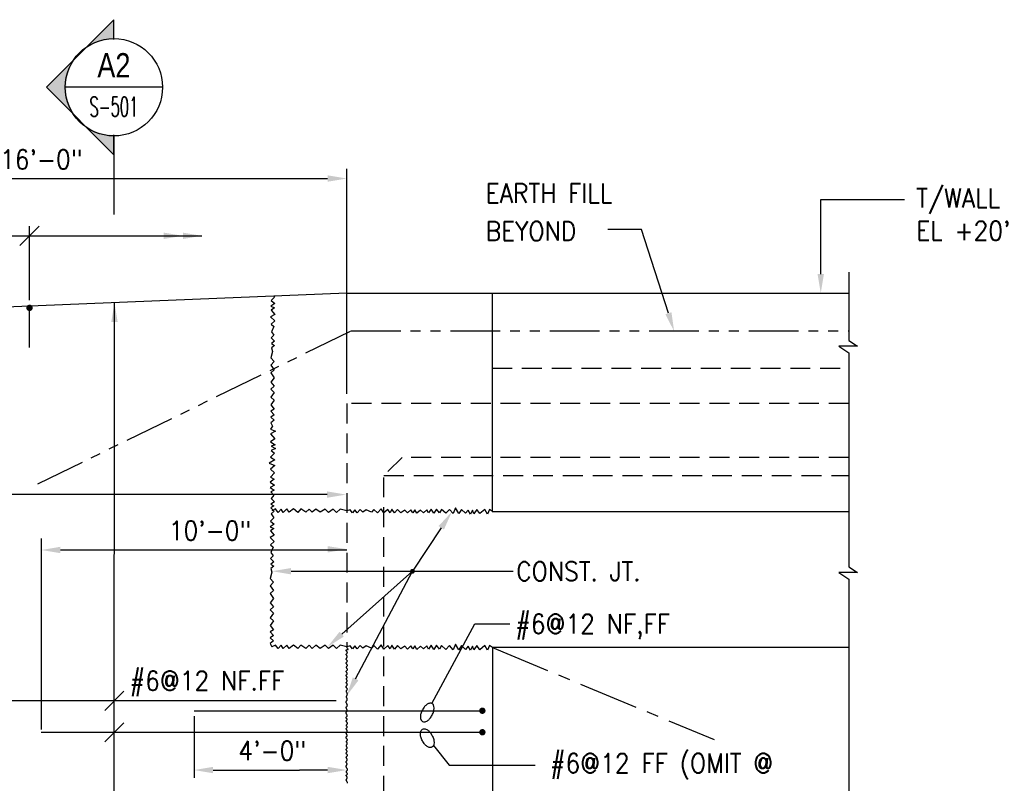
# Model space of a CAD drawing. Header units: inches. Extents: x -9715 to 32893, y -15613 to -1138.
# Tile 9 of 256: x 4046 to 4356, y -10687 to -10447. Entities that reach past the tile are written whole.
import ezdxf
from ezdxf.enums import TextEntityAlignment as Align

# ---------------------------------------------------------------- set-up
doc = ezdxf.new("R2010")
doc.units = ezdxf.units.IN
doc.header["$MEASUREMENT"] = 0
for name, pattern in [('CENTER', [2, 1.25, -0.25, 0.25, -0.25]), ('HIDDEN', [0.375, 0.25, -0.125]), ('PHANTOM2', [1.25, 0.625, -0.125, 0.125, -0.125, 0.125, -0.125])]:
    doc.linetypes.add(name, pattern=pattern)
doc.layers.get('0').update_dxf_attribs({"color": 252})
doc.layers.get('DEFPOINTS').update_dxf_attribs({"color": 11})
for name, color, linetype in [('A-Anno-Symb', 2, 'Continuous'), ('S-ANNO-SYMB', 2, 'Continuous'), ('S-ANNO-TEXT', 2, 'Continuous'), ('S1', 2, 'Continuous'), ('S3', 4, 'Continuous'), ('S5R', 1, 'Continuous'), ('S7', 2, 'Continuous'), ('S7R', 2, 'Continuous')]:
    doc.layers.add(name, color=color, linetype=linetype)
doc.styles.add('125', font='romans.shx', dxfattribs={"width": 0.8, "height": 2})
doc.styles.add('ROMANS', font='ROMANS.shx', dxfattribs={"width": 0.8})
doc.styles.add('TITTEXTL', font='swiss.ttf', dxfattribs={"width": 0.8})

# ---------------------------------------------------------------- blocks, each defined once
blk = doc.blocks.new('NAVFAC_Anno_Arrow_A1')
at = {"linetype": 'ByBlock', "lineweight": -2}
h = blk.add_hatch(color=0, dxfattribs=at)
h.paths.add_polyline_path([(-1.768, 1.768), (-3.536, 0), (-2.5, 0, -0.198912)])
h.paths.add_polyline_path([(0, 3.536), (-1.768, 1.768, -0.414214), (1.768, 1.768)])
h.paths.add_polyline_path([(2.373, 1.162), (2.245, 1.1, -0.114349), (2.5, 0), (3.536, 0)])
h.paths.add_polyline_path([(1.768, 1.768, -0.082683), (2.245, 1.1), (2.373, 1.162)])
at = {"color": 0, "linetype": 'ByBlock', "lineweight": -2}
blk.add_lwpolyline([(-2.5, 0), (-3.536, 0), (0, 3.536), (3.536, 0), (2.5, 0)], dxfattribs=at)
blk = doc.blocks.new('Anno_Section_A2')
at = {"color": 0, "linetype": 'ByBlock', "lineweight": -2}
blk.add_line((2.5, 0), (-2.5, 0), dxfattribs=at)
blk.add_circle((0, 0), 2.5, dxfattribs=at)
at = {"color": 0, "linetype": 'ByBlock', "lineweight": -2, "style": 'ROMANS', "width": 0.8}
blk.add_attdef('NUMBER', text='', height=1, dxfattribs=at).set_placement((0, 0.5), align=Align.CENTER)
blk.add_attdef('SHEET', text='', height=0.75, dxfattribs=at).set_placement((0, -0.5), align=Align.TOP_CENTER)

msp = doc.modelspace()

# ---------------------------------------------------------------- linework, layer by layer
at = {"color": 1, "linetype": 'ByBlock'}
for p, q in [((4149.18817, -10564.47199), (4149.18817, -10493.78449)), ((3963.18817, -10496.78449), (4143.18817, -10496.78449))]:
    msp.add_line(p, q, dxfattribs=at)
msp.add_solid([(4143.18817, -10495.78449), (4143.18817, -10497.78449), (4149.18817, -10496.78449)], dxfattribs=at)
at = {"layer": 'A-Anno-Symb'}
msp.add_line((4076.00782, -10483.41042), (4076.00782, -10508.03819), dxfattribs=at)
at = {"layer": 'DEFPOINTS', "color": 0, "linetype": 'ByBlock'}
msp.add_point((4149.18817, -10567.47199), dxfattribs=at)
at = {"layer": 'S1', "color": 3}
for p, q in [((4149.18817, -10532.78449), (3765.50067, -10548.74449)), ((4149.18817, -10532.78449), (4306.93614, -10532.78449)), ((4194.87567, -10532.78449), (4194.87567, -10601.34699)), ((4194.87567, -10601.34699), (4306.93614, -10601.34699)), ((4195.00067, -10644.09699), (4195.00067, -10771.65949)), ((4306.93614, -10644.09699), (4195.00067, -10644.09699))]:
    msp.add_line(p, q, dxfattribs=at)
at = {"layer": 'S1', "color": 2, "linetype": 'PHANTOM2', "ltscale": 25}
for p, q in [((4052.06157, -10592.71464), (4150.51084, -10544.65949)), ((4150.51084, -10544.65949), (4306.93614, -10544.65949))]:
    msp.add_line(p, q, dxfattribs=at)
at = {"layer": 'S1', "color": 2, "linetype": 'HIDDEN', "ltscale": 25}
for p, q in [((4149.18817, -10567.47199), (4149.18817, -10643.90949)), ((4306.93614, -10567.47199), (4149.18817, -10567.47199))]:
    msp.add_line(p, q, dxfattribs=at)
at = {"layer": 'S1', "color": 2}
for points in [[(4306.93614, -10526.24229), (4306.93614, -10547.67979), (4309.68614, -10549.42979), (4303.81114, -10549.42979), (4306.93614, -10551.49229), (4306.93614, -10618.80479), (4309.68614, -10620.55479), (4303.81114, -10620.55479), (4306.93614, -10622.61729), (4306.93614, -10713.17979), (4309.68614, -10714.92979), (4303.81114, -10714.92979), (4306.93614, -10716.99229), (4306.93614, -10787.11729), (4309.68614, -10788.86729), (4303.81114, -10788.86729), (4306.93614, -10790.92979), (4306.93614, -10810.82226)], [(4126.24432, -10533.73887), (4126.47456, -10534.09727), (4125.45246, -10535.12006), (4126.56748, -10536.04988), (4125.35954, -10536.88671), (4126.47456, -10537.4446), (4125.45246, -10538.18845), (4126.56748, -10539.49019), (4125.26662, -10540.23404), (4126.56748, -10541.4428), (4125.45246, -10542.55858), (4126.28873, -10543.30243), (4125.54537, -10544.9761), (4126.28873, -10545.99889), (4125.45246, -10546.83572), (4126.47456, -10547.85852), (4125.54537, -10548.60237), (4126.47456, -10549.25324), (4125.54537, -10549.9971), (4125.87567, -10551.09699), (4125.35365, -10553.1319), (4126.39283, -10554.31357), (4125.35365, -10555.40071), (4126.39283, -10556.86599), (4125.35365, -10557.85859), (4126.34559, -10559.41841), (4125.35365, -10560.78915), (4126.34559, -10561.97082), (4125.35365, -10562.91617), (4126.34559, -10563.95604), (4125.30642, -10565.51585), (4126.39283, -10566.46119), (4125.30642, -10567.8792), (4126.34559, -10569.20267), (4125.30642, -10569.91168), (4126.39283, -10571.04609), (4125.35365, -10571.75509), (4126.39283, -10572.70043), (4125.30642, -10573.50397), (4125.87567, -10574.59699), (4125.26496, -10575.51533), (4126.75166, -10576.16619), (4125.26496, -10577.00303), (4126.56582, -10578.58372), (4125.26496, -10579.51353), (4126.65874, -10580.44334), (4125.45079, -10580.90825), (4126.75166, -10581.55912), (4125.45079, -10582.20999), (4126.4729, -10583.04683), (4125.26496, -10584.34856), (4126.56582, -10585.1854), (4124.80036, -10586.20819), (4126.56582, -10586.95205), (4125.26496, -10588.06782), (4126.4729, -10589.27658), (4125.26496, -10590.57832), (4126.37998, -10591.22919), (4125.17204, -10592.15901), (4126.4729, -10593.08882), (4125.17204, -10593.83267), (4126.37998, -10594.66951), (4125.35787, -10595.2274), (4126.28706, -10596.25019), (4125.45079, -10597.27299), (4126.4729, -10598.38877), (4125.35787, -10599.03963), (4126.28706, -10599.59752), (4125.35787, -10600.24839), (4126.37998, -10601.27119), (4125.45079, -10602.10802), (4126.28706, -10603.40977), (4125.26496, -10604.43256), (4126.37998, -10605.36238), (4125.17204, -10606.19921), (4126.28706, -10606.7571), (4125.26496, -10607.50095), (4126.37998, -10608.80269), (4125.07912, -10609.54654), (4126.37998, -10610.7553), (4125.26496, -10611.87108), (4126.10123, -10612.61493), (4125.35787, -10614.2886), (4126.10123, -10615.31139), (4125.26496, -10616.14822), (4126.28706, -10617.17102), (4125.35787, -10617.91487), (4126.28706, -10618.56574), (4125.35787, -10619.3096), (4125.68817, -10620.40949), (4125.16615, -10622.4444), (4126.20533, -10623.62607), (4125.16615, -10624.71321), (4126.20533, -10626.17849), (4125.16615, -10627.17109), (4126.15809, -10628.73091), (4125.16615, -10630.10165), (4126.15809, -10631.28332), (4125.16615, -10632.22867), (4126.15809, -10633.26854), (4125.11892, -10634.82835), (4126.20533, -10635.77369), (4125.11892, -10637.1917), (4126.15809, -10638.51517), (4125.11892, -10639.22418), (4126.20533, -10640.35859), (4125.16615, -10641.06759), (4126.20533, -10642.01293), (4125.11892, -10642.81647), (4125.68817, -10643.90949)], [(4195.00067, -10601.34699), (4194.08234, -10600.73627), (4193.43147, -10602.22297), (4192.59464, -10600.73627), (4191.01395, -10602.03714), (4190.08414, -10600.73627), (4189.15432, -10602.13006), (4188.68942, -10600.92211), (4188.03854, -10602.22297), (4187.38767, -10600.92211), (4186.55084, -10601.94422), (4185.2491, -10600.73627), (4184.41227, -10602.03714), (4183.38947, -10600.27168), (4182.64562, -10602.03714), (4181.52984, -10600.73627), (4180.32108, -10601.94422), (4179.01934, -10600.73627), (4178.36847, -10601.8513), (4177.43866, -10600.64335), (4176.50884, -10601.94422), (4175.76499, -10600.64335), (4174.92816, -10601.8513), (4174.37027, -10600.82919), (4173.34747, -10601.75838), (4172.32468, -10600.92211), (4171.2089, -10601.94422), (4170.55803, -10600.82919), (4170.00014, -10601.75838), (4169.34927, -10600.82919), (4168.32648, -10601.8513), (4167.48964, -10600.92211), (4166.1879, -10601.75838), (4165.1651, -10600.73627), (4164.23529, -10601.8513), (4163.39846, -10600.64335), (4162.84057, -10601.75838), (4162.09672, -10600.73627), (4160.79498, -10601.8513), (4160.05112, -10600.55044), (4158.84237, -10601.8513), (4157.72659, -10600.73627), (4156.98273, -10601.57254), (4155.30907, -10600.82919), (4154.28627, -10601.57254), (4153.44944, -10600.73627), (4152.42665, -10601.75838), (4151.68279, -10600.82919), (4151.03192, -10601.75838), (4150.28807, -10600.82919), (4149.18817, -10601.15949), (4147.15327, -10600.63747), (4145.9716, -10601.67664), (4144.88445, -10600.63747), (4143.41918, -10601.67664), (4142.42657, -10600.63747), (4140.86676, -10601.62941), (4139.49602, -10600.63747), (4138.31434, -10601.62941), (4137.369, -10600.63747), (4136.32913, -10601.62941), (4134.76931, -10600.59024), (4133.82398, -10601.67664), (4132.40597, -10600.59024), (4131.08249, -10601.62941), (4130.37349, -10600.59024), (4129.23908, -10601.67664), (4128.53007, -10600.63747), (4127.58473, -10601.67664), (4126.78119, -10600.59024), (4125.68817, -10601.15949)], [(4195.00067, -10644.09699), (4194.08234, -10643.48627), (4193.43147, -10644.97297), (4192.59464, -10643.48627), (4191.01395, -10644.78714), (4190.08414, -10643.48627), (4189.15432, -10644.88006), (4188.68942, -10643.67211), (4188.03854, -10644.97297), (4187.38767, -10643.67211), (4186.55084, -10644.69422), (4185.2491, -10643.48627), (4184.41227, -10644.78714), (4183.38947, -10643.02168), (4182.64562, -10644.78714), (4181.52984, -10643.48627), (4180.32108, -10644.69422), (4179.01934, -10643.48627), (4178.36847, -10644.6013), (4177.43866, -10643.39335), (4176.50884, -10644.69422), (4175.76499, -10643.39335), (4174.92816, -10644.6013), (4174.37027, -10643.57919), (4173.34747, -10644.50838), (4172.32468, -10643.67211), (4171.2089, -10644.69422), (4170.55803, -10643.57919), (4170.00014, -10644.50838), (4169.34927, -10643.57919), (4168.32648, -10644.6013), (4167.48964, -10643.67211), (4166.1879, -10644.50838), (4165.1651, -10643.48627), (4164.23529, -10644.6013), (4163.39846, -10643.39335), (4162.84057, -10644.50838), (4162.09672, -10643.48627), (4160.79498, -10644.6013), (4160.05112, -10643.30044), (4158.84237, -10644.6013), (4157.72659, -10643.48627), (4156.98273, -10644.32254), (4155.30907, -10643.57919), (4154.28627, -10644.32254), (4153.44944, -10643.48627), (4152.42665, -10644.50838), (4151.68279, -10643.57919), (4151.03192, -10644.50838), (4150.28807, -10643.57919), (4149.18817, -10643.90949), (4147.15327, -10643.38747), (4145.9716, -10644.42664), (4144.88445, -10643.38747), (4143.41918, -10644.42664), (4142.42657, -10643.38747), (4140.86676, -10644.37941), (4139.49602, -10643.38747), (4138.31434, -10644.37941), (4137.369, -10643.38747), (4136.32913, -10644.37941), (4134.76931, -10643.34024), (4133.82398, -10644.42664), (4132.40597, -10643.34024), (4131.08249, -10644.37941), (4130.37349, -10643.34024), (4129.23908, -10644.42664), (4128.53007, -10643.38747), (4127.58473, -10644.42664), (4126.78119, -10643.34024), (4125.68817, -10643.90949)]]:
    msp.add_lwpolyline(points, dxfattribs=at)
at = {"layer": 'S1', "color": 2, "linetype": 'HIDDEN', "ltscale": 25}
for points in [[(4194.87567, -10556.40949), (4306.93614, -10556.40949)], [(4306.93614, -10584.40949), (4166.56317, -10584.40949), (4160.87567, -10590.09699)], [(4162.55967, -10767.34349), (4160.87567, -10765.65949), (4160.87567, -10590.09699), (4306.93614, -10590.09699)], [(4149.41677, -10686.76448), (4149.43268, -10686.6759), (4149.41675, -10686.5769), (4149.37454, -10686.46898), (4149.31449, -10686.35443), (4149.245, -10686.23555), (4149.17449, -10686.11463), (4149.11138, -10685.99396), (4149.06407, -10685.87585), (4149.04099, -10685.76257), (4149.04784, -10685.65586), (4149.07942, -10685.55514), (4149.12783, -10685.45926), (4149.18516, -10685.36707), (4149.24351, -10685.27743), (4149.29498, -10685.1892), (4149.33166, -10685.10121), (4149.34564, -10685.01234), (4149.33164, -10684.92179), (4149.29481, -10684.83022), (4149.24294, -10684.73865), (4149.1838, -10684.6481), (4149.12517, -10684.55958), (4149.07483, -10684.47413), (4149.04055, -10684.39275), (4149.03011, -10684.31647), (4149.04869, -10684.2459), (4149.09098, -10684.18005), (4149.14908, -10684.11751), (4149.21508, -10684.05688), (4149.28109, -10683.99676), (4149.33918, -10683.93575), (4149.38147, -10683.87244), (4149.40005, -10683.80544), (4149.38961, -10683.73373), (4149.35534, -10683.65781), (4149.30499, -10683.57857), (4149.24636, -10683.49692), (4149.18722, -10683.41374), (4149.13535, -10683.32992), (4149.09852, -10683.24635), (4149.08452, -10683.16394), (4149.09852, -10683.0832), (4149.13535, -10683.00322), (4149.18722, -10682.92273), (4149.24636, -10682.84047), (4149.30499, -10682.75514), (4149.35534, -10682.66548), (4149.38961, -10682.57021), (4149.40005, -10682.46807), (4149.38145, -10682.35825), (4149.33901, -10682.24194), (4149.28051, -10682.12079), (4149.21372, -10681.99645), (4149.14642, -10681.87058), (4149.08639, -10681.74484), (4149.0414, -10681.62089), (4149.01923, -10681.50037), (4149.02514, -10681.38461), (4149.05426, -10681.27357), (4149.09918, -10681.16686), (4149.15252, -10681.06409), (4149.20688, -10680.9649), (4149.25486, -10680.86889), (4149.28908, -10680.77568), (4149.30212, -10680.6849), (4149.28905, -10680.5962), (4149.25469, -10680.5094), (4149.2063, -10680.42439), (4149.15116, -10680.34104), (4149.09652, -10680.25922), (4149.04967, -10680.1788), (4149.01785, -10680.09965), (4149.00835, -10680.02165), (4149.02597, -10679.94458), (4149.06565, -10679.8679), (4149.11986, -10679.79096), (4149.18108, -10679.71313), (4149.24179, -10679.63377), (4149.29447, -10679.55224), (4149.3316, -10679.46791), (4149.34564, -10679.38014), (4149.33164, -10679.28857), (4149.29481, -10679.19395), (4149.24294, -10679.09728), (4149.1838, -10678.99959), (4149.12517, -10678.9019), (4149.07483, -10678.80524), (4149.04055, -10678.71061), (4149.03011, -10678.61904), (4149.04867, -10678.53127), (4149.09081, -10678.44694), (4149.1485, -10678.36541), (4149.21372, -10678.28605), (4149.27843, -10678.20822), (4149.33459, -10678.13128), (4149.37418, -10678.0546), (4149.38917, -10677.97753), (4149.37416, -10677.89962), (4149.33442, -10677.82106), (4149.27786, -10677.74225), (4149.21236, -10677.66357), (4149.14585, -10677.5854), (4149.08622, -10677.50812), (4149.04138, -10677.43212), (4149.01923, -10677.35777), (4149.02514, -10677.28527), (4149.05426, -10677.21404), (4149.09918, -10677.14333), (4149.15252, -10677.07236), (4149.20688, -10677.00037), (4149.25486, -10676.92659), (4149.28908, -10676.85027), (4149.30212, -10676.77063), (4149.28905, -10676.68728), (4149.25469, -10676.60125), (4149.2063, -10676.51395), (4149.15116, -10676.42677), (4149.09652, -10676.34113), (4149.04967, -10676.25841), (4149.01785, -10676.18003), (4149.00835, -10676.10738), (4149.02599, -10676.04134), (4149.06582, -10675.98064), (4149.12043, -10675.92352), (4149.18244, -10675.86818), (4149.24445, -10675.81283), (4149.29906, -10675.75571), (4149.33889, -10675.69501), (4149.35652, -10675.62897), (4149.34703, -10675.55626), (4149.31521, -10675.47743), (4149.26836, -10675.3935), (4149.21372, -10675.3055), (4149.15858, -10675.21444), (4149.11019, -10675.12134), (4149.07583, -10675.02722), (4149.06276, -10674.9331), (4149.07585, -10674.83985), (4149.11036, -10674.74775), (4149.15915, -10674.65692), (4149.21508, -10674.5675), (4149.27101, -10674.4796), (4149.3198, -10674.39336), (4149.35431, -10674.3089), (4149.36741, -10674.22636), (4149.35434, -10674.14583), (4149.31997, -10674.06734), (4149.27159, -10673.99089), (4149.21644, -10673.91648), (4149.16181, -10673.84411), (4149.11495, -10673.77377), (4149.08314, -10673.70548), (4149.07364, -10673.63922), (4149.09121, -10673.57483), (4149.13059, -10673.51146), (4149.18399, -10673.44809), (4149.24364, -10673.3837), (4149.30176, -10673.31728), (4149.35058, -10673.24779), (4149.3823, -10673.17423), (4149.38917, -10673.09557), (4149.36607, -10673.0112), (4149.31861, -10672.92211), (4149.2551, -10672.82971), (4149.1838, -10672.7354), (4149.11302, -10672.64058), (4149.05103, -10672.54666), (4149.00613, -10672.45502), (4148.9866, -10672.36708), (4148.99799, -10672.28384), (4149.03488, -10672.20467), (4149.08911, -10672.12856), (4149.15252, -10672.05448), (4149.21695, -10671.98143), (4149.27424, -10671.90838), (4149.31623, -10671.83431), (4149.33476, -10671.7582), (4149.32433, -10671.67926), (4149.29005, -10671.59765), (4149.23971, -10671.51374), (4149.18108, -10671.42793), (4149.12194, -10671.34058), (4149.07007, -10671.25209), (4149.03324, -10671.16284), (4149.01923, -10671.0732), (4149.03326, -10670.9835), (4149.07024, -10670.89379), (4149.12251, -10670.80409), (4149.18244, -10670.71439), (4149.24237, -10670.62469), (4149.29464, -10670.53499), (4149.33162, -10670.44528), (4149.34564, -10670.35558), (4149.33162, -10670.26594), (4149.29464, -10670.17669), (4149.24237, -10670.0882), (4149.18244, -10670.00085), (4149.12251, -10669.91504), (4149.07024, -10669.83113), (4149.03326, -10669.74952), (4149.01923, -10669.67059), (4149.03328, -10669.59458), (4149.07041, -10669.52125), (4149.12309, -10669.45022), (4149.1838, -10669.38109), (4149.24502, -10669.3135), (4149.29923, -10669.24705), (4149.33891, -10669.18137), (4149.35652, -10669.11607), (4149.34705, -10669.05081), (4149.31538, -10668.98542), (4149.26893, -10668.91978), (4149.21508, -10668.85375), (4149.16123, -10668.78722), (4149.11478, -10668.72005), (4149.08311, -10668.65212), (4149.07364, -10668.58329), (4149.09123, -10668.51338), (4149.13076, -10668.44194), (4149.18456, -10668.36846), (4149.245, -10668.29244), (4149.30442, -10668.21335), (4149.35517, -10668.1307), (4149.38959, -10668.04397), (4149.40005, -10667.95266), (4149.38147, -10667.85661), (4149.33918, -10667.75711), (4149.28109, -10667.65584), (4149.21508, -10667.55443), (4149.14908, -10667.45456), (4149.09098, -10667.35787), (4149.04869, -10667.26602), (4149.03011, -10667.18068), (4149.04053, -10667.10297), (4149.07466, -10667.03202), (4149.1246, -10666.96642), (4149.18244, -10666.90478), (4149.24028, -10666.84567), (4149.29022, -10666.78772), (4149.32435, -10666.72951), (4149.33476, -10666.66965), (4149.31621, -10666.60706), (4149.27407, -10666.54206), (4149.21638, -10666.47527), (4149.15116, -10666.40734), (4149.08645, -10666.33889), (4149.03029, -10666.27058), (4148.9907, -10666.20302), (4148.97572, -10666.13687), (4148.99068, -10666.07238), (4149.03012, -10666.00826), (4149.08588, -10665.94288), (4149.1498, -10665.87456), (4149.21372, -10665.80166), (4149.26948, -10665.72251), (4149.30892, -10665.63546), (4149.32388, -10665.53886), (4149.30892, -10665.43176), (4149.26948, -10665.31613), (4149.21372, -10665.19464), (4149.1498, -10665.06996), (4149.08588, -10664.94477), (4149.03011, -10664.82175), (4148.99067, -10664.70357), (4148.97571, -10664.59291), (4148.99069, -10664.49161), (4149.03028, -10664.39822), (4149.08645, -10664.31043), (4149.15116, -10664.22595), (4149.21638, -10664.14249), (4149.27407, -10664.05776), (4149.31621, -10663.96946), (4149.33476, -10663.8753), (4149.32435, -10663.77366), (4149.29022, -10663.66565), (4149.24028, -10663.55306), (4149.18244, -10663.43766), (4149.12459, -10663.32124), (4149.07466, -10663.20559), (4149.04053, -10663.09248), (4149.03011, -10662.98371), (4149.04864, -10662.8805), (4149.09064, -10662.78188), (4149.14793, -10662.68632), (4149.21236, -10662.59229), (4149.27577, -10662.49825), (4149.33, -10662.40269), (4149.36689, -10662.30407), (4149.37828, -10662.20086), (4149.35877, -10662.092), (4149.31402, -10661.9783), (4149.25244, -10661.86104), (4149.18244, -10661.74148), (4149.11244, -10661.6209), (4149.05085, -10661.50057), (4149.0061, -10661.38178), (4148.98659, -10661.26578), (4148.99803, -10661.15355), (4149.03521, -10661.04476), (4149.09025, -10660.93877), (4149.15524, -10660.83494), (4149.22226, -10660.73265), (4149.28342, -10660.63124), (4149.33081, -10660.5301), (4149.35652, -10660.42857), (4149.35514, -10660.32616), (4149.33119, -10660.223), (4149.29169, -10660.11932), (4149.24364, -10660.01539), (4149.19406, -10659.91146), (4149.14997, -10659.80779), (4149.11837, -10659.70462), (4149.10628, -10659.60222), (4149.11841, -10659.50069), (4149.15031, -10659.39954), (4149.19521, -10659.29814), (4149.24636, -10659.19584), (4149.297, -10659.09202), (4149.34037, -10658.98603), (4149.36972, -10658.87724), (4149.37829, -10658.765), (4149.36163, -10658.64903), (4149.32456, -10658.53038), (4149.27424, -10658.41046), (4149.2178, -10658.29067), (4149.16238, -10658.1724), (4149.11512, -10658.05707), (4149.08316, -10657.94607), (4149.07364, -10657.8408), (4149.09121, -10657.74224), (4149.13059, -10657.64967), (4149.18399, -10657.56195), (4149.24364, -10657.47791), (4149.30176, -10657.39643), (4149.35057, -10657.31635), (4149.3823, -10657.23652), (4149.38916, -10657.1558), (4149.36609, -10657.07328), (4149.31878, -10656.98897), (4149.25567, -10656.90313), (4149.18516, -10656.81602), (4149.11567, -10656.72789), (4149.05561, -10656.639), (4149.01341, -10656.54959), (4148.99747, -10656.45993), (4149.01339, -10656.37027), (4149.05544, -10656.28087), (4149.11509, -10656.19197), (4149.1838, -10656.10384), (4149.25301, -10656.01673), (4149.31419, -10655.93089), (4149.3588, -10655.84659), (4149.37828, -10655.76406), (4149.36689, -10655.68351), (4149.33, -10655.60488), (4149.27577, -10655.52802), (4149.21236, -10655.45282), (4149.14793, -10655.37916), (4149.09064, -10655.30689), (4149.04864, -10655.2359), (4149.03011, -10655.16605), (4149.04057, -10655.09716), (4149.075, -10655.02878), (4149.12574, -10654.9604), (4149.18516, -10654.89151), (4149.2456, -10654.8216), (4149.2994, -10654.75016), (4149.33893, -10654.67668), (4149.35652, -10654.60066), (4149.34703, -10654.52183), (4149.31521, -10654.44096), (4149.26836, -10654.35907), (4149.21372, -10654.27719), (4149.15858, -10654.19632), (4149.11019, -10654.11749), (4149.07583, -10654.04172), (4149.06276, -10653.97002), (4149.0758, -10653.90307), (4149.11002, -10653.84006), (4149.158, -10653.77985), (4149.21236, -10653.7213), (4149.2657, -10653.66327), (4149.31062, -10653.60459), (4149.33974, -10653.54413), (4149.34564, -10653.48074), (4149.3235, -10653.41359), (4149.27866, -10653.34313), (4149.21903, -10653.27012), (4149.15252, -10653.19533), (4149.08702, -10653.11951), (4149.03045, -10653.04344), (4148.99072, -10652.96788), (4148.97571, -10652.8936), (4148.99069, -10652.82112), (4149.03028, -10652.75004), (4149.08645, -10652.67973), (4149.15116, -10652.60954), (4149.21638, -10652.53885), (4149.27407, -10652.46701), (4149.31621, -10652.39338), (4149.33476, -10652.31733), (4149.32435, -10652.23844), (4149.29022, -10652.15713), (4149.24028, -10652.07403), (4149.18244, -10651.98979), (4149.12459, -10651.90503), (4149.07466, -10651.82041), (4149.04053, -10651.73654), (4149.03011, -10651.65408), (4149.04869, -10651.57345), (4149.09098, -10651.49422), (4149.14907, -10651.41575), (4149.21508, -10651.33741), (4149.28108, -10651.25856), (4149.33918, -10651.17856), (4149.38147, -10651.09678), (4149.40004, -10651.01258), (4149.38961, -10650.92555), (4149.35533, -10650.83623), (4149.30499, -10650.74538), (4149.24636, -10650.65377), (4149.18722, -10650.56216), (4149.13535, -10650.47131), (4149.09852, -10650.38199), (4149.08452, -10650.29496), (4149.0985, -10650.21076), (4149.13518, -10650.12898), (4149.18665, -10650.04898), (4149.245, -10649.97013), (4149.30233, -10649.89179), (4149.35074, -10649.81332), (4149.38232, -10649.73409), (4149.38916, -10649.65346), (4149.36609, -10649.571), (4149.31878, -10649.48713), (4149.25567, -10649.40251), (4149.18516, -10649.31775), (4149.11567, -10649.23351), (4149.05561, -10649.15041), (4149.01341, -10649.0691), (4148.99747, -10648.99021), (4149.01339, -10648.91416), (4149.05544, -10648.84053), (4149.11509, -10648.76869), (4149.1838, -10648.69799), (4149.25301, -10648.62781), (4149.31419, -10648.5575), (4149.3588, -10648.48642), (4149.37828, -10648.41394), (4149.36689, -10648.3395), (4149.33, -10648.26291), (4149.27577, -10648.18401), (4149.21236, -10648.1027), (4149.14793, -10648.01884), (4149.09064, -10647.9323), (4149.04864, -10647.84296), (4149.03011, -10647.75069), (4149.04055, -10647.65551), (4149.07483, -10647.55803), (4149.12517, -10647.45903), (4149.1838, -10647.35926), (4149.24294, -10647.25949), (4149.29481, -10647.16049), (4149.33164, -10647.06301), (4149.34564, -10646.96783), (4149.33164, -10646.87556), (4149.29481, -10646.78622), (4149.24294, -10646.69968), (4149.1838, -10646.61582), (4149.12517, -10646.53451), (4149.07483, -10646.45561), (4149.04055, -10646.37902), (4149.03011, -10646.30458), (4149.04864, -10646.23204), (4149.09064, -10646.16052), (4149.14793, -10646.08899), (4149.21236, -10646.01645), (4149.27577, -10645.94187), (4149.33, -10645.86423), (4149.36689, -10645.78251), (4149.37828, -10645.6957), (4149.35877, -10645.60332), (4149.31402, -10645.50712), (4149.25244, -10645.40939), (4149.18244, -10645.31242), (4149.11244, -10645.21852), (4149.05085, -10645.12996), (4149.0061, -10645.04905), (4148.98659, -10644.97808), (4148.9983, -10644.91875), (4149.03742, -10644.87037), (4149.09771, -10644.83168), (4149.17292, -10644.8014), (4149.2568, -10644.77825), (4149.34309, -10644.76096), (4149.42557, -10644.74826), (4149.49797, -10644.73888), (4149.55449, -10644.73012), (4149.59105, -10644.71368), (4149.60404, -10644.67985), (4149.58981, -10644.61889), (4149.54474, -10644.5211), (4149.4652, -10644.37675), (4149.34755, -10644.17612), (4149.18817, -10643.90949)]]:
    msp.add_lwpolyline(points, dxfattribs=at)
at = {"layer": 'S1', "color": 1, "linetype": 'CENTER', "ltscale": 15}
msp.add_lwpolyline([(4195.00067, -10644.09699), (4264.64884, -10673.05185)], dxfattribs=at)
at = {"layer": 'S3', "color": 5, "const_width": 1}
for points in [[(4048.99158, -10537.41215, 1), (4049.99158, -10537.41215, 1)], [(4191.31317, -10663.97199, 1), (4192.31317, -10663.97199, 1)], [(4191.31317, -10670.72199, 1), (4192.31317, -10670.72199, 1)]]:
    msp.add_lwpolyline(points, format="xyb", close=True, dxfattribs=at)
at = {"layer": 'S3', "color": 5}
for points in [[(4049.49158, -10549.84965), (4049.49158, -10537.41215)], [(4145.81317, -10660.84699), (3862.68817, -10660.84699)], [(4101.18817, -10663.97199), (4191.81317, -10663.97199)], [(4053.18817, -10670.72199), (4191.81317, -10670.72199)]]:
    msp.add_lwpolyline(points, dxfattribs=at)
at = {"layer": 'S5R', "color": 1}
for points in [[(4053.18817, -10609.90949), (4053.18817, -10669.90508)], [(4059.18817, -10613.47199), (4149.18817, -10613.47199)], [(4101.18817, -10665.67925), (4101.18817, -10685.03449)], [(4107.18817, -10682.59699), (4134.37567, -10682.59699)], [(4143.18817, -10682.59699), (4134.37567, -10682.59699)]]:
    msp.add_lwpolyline(points, dxfattribs=at)
for points in [[(4059.18817, -10614.47199), (4059.18817, -10612.47199), (4053.18817, -10613.47199)], [(4143.18127, -10612.26434), (4143.19538, -10614.26429), (4149.18817, -10613.22199)], [(4107.18817, -10683.59699), (4107.18817, -10681.59699), (4101.18817, -10682.59699)], [(4143.18817, -10681.59699), (4143.18817, -10683.59699), (4149.18817, -10682.59699)]]:
    msp.add_solid(points, dxfattribs=at)
at = {"layer": 'S7', "color": 1}
for p, q in [((4298.16298, -10526.78449), (4298.16298, -10503.35399)), ((4298.16298, -10503.35399), (4324.52309, -10503.35399)), ((4241.86412, -10512.7482), (4231.26467, -10512.7482)), ((4250.27792, -10539.10599), (4241.86412, -10512.7482)), ((4178.89613, -10606.50117), (4169.83375, -10620.14824)), ((4131.68817, -10620.14824), (4201.44519, -10620.14824)), ((4147.60554, -10639.92162), (4169.83375, -10620.14824)), ((4151.9891, -10653.95328), (4169.83375, -10620.14824))]:
    msp.add_line(p, q, dxfattribs=at)
at = {"layer": 'S7', "color": 2, "const_width": 0.75}
msp.add_lwpolyline([(4169.45875, -10620.14824, 1), (4170.20875, -10620.14824, 1)], format="xyb", close=True, dxfattribs=at)
at = {"layer": 'S7', "color": 1}
for points in [[(4299.16298, -10526.78449), (4297.16298, -10526.78449), (4298.16298, -10532.78449)], [(4251.23056, -10538.80189), (4249.32528, -10539.41009), (4252.10251, -10544.82183)], [(4178.06307, -10605.94798), (4179.72918, -10607.05437), (4182.21528, -10601.50285)], [(4131.68817, -10621.14824), (4131.68817, -10619.14824), (4125.68817, -10620.14824)], [(4148.27018, -10640.66878), (4146.94089, -10639.17446), (4143.12258, -10643.90949)], [(4152.87346, -10654.4201), (4151.10475, -10653.48645), (4149.18817, -10659.25938)]]:
    msp.add_solid(points, dxfattribs=at)
at = {"layer": 'S7R', "color": 1}
for p, q in [((4052.49158, -10511.78449), (4046.49158, -10517.78449)), ((3990.99796, -10514.78449), (4103.67559, -10514.78449)), ((4076.06317, -10820.65949), (4076.18948, -10535.82097)), ((4175.9806, -10661.70065), (4189.40886, -10636.65148)), ((4189.40886, -10636.65148), (4200.44987, -10636.65148)), ((4079.12567, -10657.84699), (4073.12567, -10663.84699)), ((4079.12567, -10667.72199), (4073.12567, -10673.72199)), ((4176.43491, -10674.92308), (4181.3519, -10681.08395)), ((4181.3519, -10681.08395), (4208.40492, -10681.08395))]:
    msp.add_line(p, q, dxfattribs=at)
for points in [[(4049.49158, -10534.97538), (4049.49158, -10511.78449)], [(4143.00067, -10596.06964), (3765.50067, -10596.06964)]]:
    msp.add_lwpolyline(points, dxfattribs=at)
for points in [[(4175.9806, -10661.70065, 0.163892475), (4175.35301, -10661.59946, 0.105874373), (4174.45165, -10661.9553, 0.069363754), (4173.67248, -10662.64626, 0.055573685), (4172.94432, -10663.72028, 0.055573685), (4172.47059, -10664.9283, 0.069363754), (4172.3416, -10665.96169, 0.105874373), (4172.55807, -10666.90626, 0.163892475), (4172.99654, -10667.36654, 0.163892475), (4173.62414, -10667.46773, 0.105874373), (4174.5255, -10667.11189, 0.069363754), (4175.30467, -10666.42093, 0.055573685), (4176.03283, -10665.34691, 0.055573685), (4176.50656, -10664.13889, 0.069363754), (4176.63555, -10663.1055, 0.105874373), (4176.41908, -10662.16093, 0.163892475)], [(4175.9806, -10675.41807, -0.163892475), (4175.35301, -10675.51926, -0.105874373), (4174.45165, -10675.16342, -0.069363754), (4173.67248, -10674.47246, -0.055573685), (4172.94432, -10673.39844, -0.055573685), (4172.47059, -10672.19041, -0.069363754), (4172.3416, -10671.15703, -0.105874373), (4172.55807, -10670.21246, -0.163892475), (4172.99654, -10669.75218, -0.163892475), (4173.62414, -10669.65099, -0.105874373), (4174.5255, -10670.00683, -0.069363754), (4175.30467, -10670.69779, -0.055573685), (4176.03283, -10671.77181, -0.055573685), (4176.50656, -10672.97983, -0.069363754), (4176.63555, -10674.01322, -0.105874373), (4176.41908, -10674.95779, -0.163892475)]]:
    msp.add_lwpolyline(points, format="xyb", close=True, dxfattribs=at)
for points in [[(4091.67559, -10515.78449), (4091.67559, -10513.78449), (4097.67559, -10514.78449)], [(4097.67559, -10515.78449), (4097.67559, -10513.78449), (4103.67559, -10514.78449)], [(4075.18948, -10541.82097), (4077.18948, -10541.82097), (4076.18948, -10535.82097)], [(4143.00067, -10595.06964), (4143.00067, -10597.06964), (4149.00067, -10596.06964)]]:
    msp.add_solid(points, dxfattribs=at)

# ---------------------------------------------------------------- block references
at = {"layer": 'A-Anno-Symb', "xscale": -6.000000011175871, "yscale": 6.000000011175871, "zscale": 6.000000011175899, "rotation": 90}
msp.add_blockref('NAVFAC_Anno_Arrow_A1', (4076.00782, -10468.11042), dxfattribs=at)
at = {"layer": 'S-ANNO-SYMB'}
ref = msp.add_blockref('Anno_Section_A2', (4076.00782, -10468.11042), dxfattribs=dict(at, xscale=6.119999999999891, yscale=6.119999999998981, zscale=6.119999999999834))
ref.add_attrib('NUMBER', 'A2', dxfattribs={"layer": '0', "color": 0, "linetype": 'ByBlock', "lineweight": -2, "height": 7.65, "style": 'TITTEXTL', "width": 0.796875}).set_placement((4076.00782, -10465.05042, 127.5), align=Align.CENTER)
ref.add_attrib('SHEET', 'S-501', dxfattribs={"layer": '0', "color": 0, "linetype": 'ByBlock', "lineweight": -2, "height": 6.12, "style": 'ROMANS', "width": 0.55}).set_placement((4076.00782, -10471.17042, 127.5), align=Align.TOP_CENTER)

# ---------------------------------------------------------------- texts
at = {"layer": 'S-ANNO-TEXT', "style": '125', "width": 0.9}
msp.add_text('16\'-0"', height=6, dxfattribs=at).set_placement((4053.18817, -10490.78449), align=Align.MIDDLE_CENTER)
for s, p in [('EARTH FILL', (4192.83798, -10504.37636)), ('T/WALL', (4328.14045, -10505.90985)), ('BEYOND', (4192.83798, -10516.30464)), ('EL +20\'-2"', (4328.14045, -10516.19557)), ('10\'-0"', (4093.25067, -10610.37989)), ('CONST. JT.', (4202.44112, -10623.17893)), ('#6@12 NF,FF', (4202.1778, -10639.67616)), (' #6@12 NF.FF', (4077.26742, -10657.53449)), ('4\'-0"', (4115.12567, -10679.52133)), ('#6@12 FF (OMIT @', (4213.09167, -10683.44577))]:
    msp.add_text(s, height=6, dxfattribs=at).set_placement(p)

doc.saveas('drawing.dxf')
